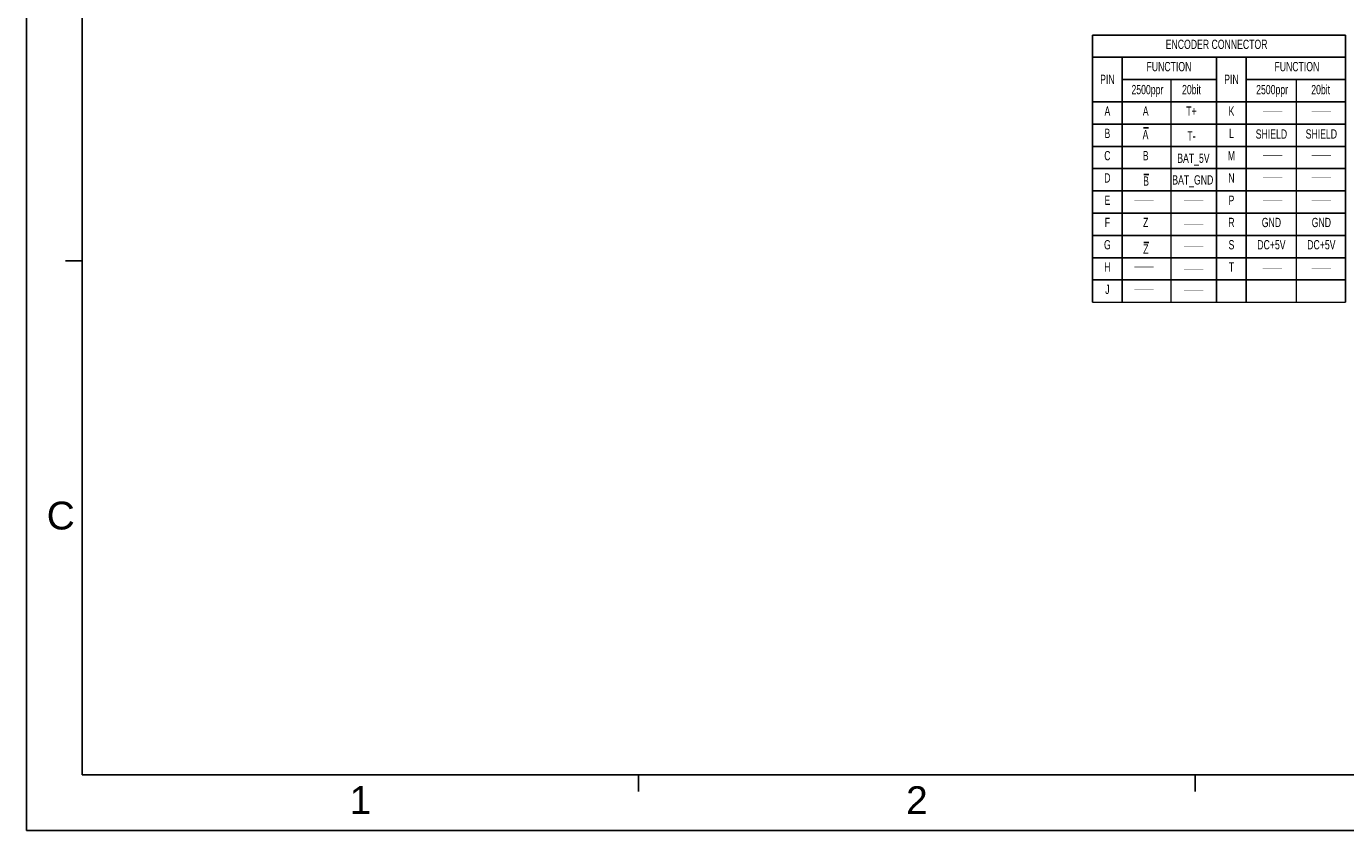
# Model space of a CAD drawing. Header units: millimetres. Extents: x -95 to 535, y -111 to 334.
# Tile 1 of 19: x -95 to 261, y -111 to 106. Entities that reach past the tile are written whole.
import ezdxf
from ezdxf.enums import TextEntityAlignment as Align

# ---------------------------------------------------------------- set-up
doc = ezdxf.new("R2010")
doc.units = ezdxf.units.MM
doc.header["$LTSCALE"] = 23.1
doc.layers.get('0').update_dxf_attribs({"linetype": 'CONTINUOUS'})
doc.layers.add('DRAWING FRAME', color=1, linetype='CONTINUOUS')
doc.styles.add('ARIAL', font='ARIAL.TTF')
doc.styles.get("Standard").update_dxf_attribs({"font": 'txt', "width": 0.7})

# ---------------------------------------------------------------- blocks, each defined once
blk = doc.blocks.new('OVER_BAR_BL0', base_point=(178.65, 78.19))
at = {"color": 7, "linetype": 'Continuous'}
blk.add_line((177.97, 79.72), (179.33, 79.72), dxfattribs=at)
at = {"color": 7, "linetype": 'Continuous', "width": 0.7}
blk.add_text('A', height=2.5, dxfattribs=at).set_placement((177.77, 76.66))
blk = doc.blocks.new('OVER_BAR_BL1', base_point=(178.78, 65.66))
at = {"color": 7, "linetype": 'Continuous'}
blk.add_line((178.1, 67.19), (179.47, 67.19), dxfattribs=at)
at = {"color": 7, "linetype": 'Continuous', "width": 0.7}
blk.add_text('B', height=2.5, dxfattribs=at).set_placement((177.91, 64.13))
blk = doc.blocks.new('OVER_BAR_BL2', base_point=(178.78, 47.33))
at = {"color": 7, "linetype": 'Continuous'}
blk.add_line((178.1, 48.87), (179.47, 48.87), dxfattribs=at)
at = {"color": 7, "linetype": 'Continuous', "width": 0.7}
blk.add_text('Z', height=2.5, dxfattribs=at).set_placement((177.91, 45.8))

msp = doc.modelspace()

# ---------------------------------------------------------------- linework, layer by layer
at = {"color": 7, "linetype": 'Continuous'}
for p, q in [((192.7914, 103.2578), (260.9743, 103.2578)), ((192.7914, 103.2578), (192.7914, 31.2578)), ((260.9743, 103.2578), (260.9743, 31.2578)), ((192.7914, 97.2578), (260.9743, 97.2578)), ((200.7914, 97.2578), (200.7914, 31.2578)), ((226.223, 97.2578), (226.223, 31.2578)), ((234.223, 97.2578), (234.223, 31.2578)), ((200.7914, 91.2578), (226.223, 91.2578)), ((234.223, 91.2578), (260.9743, 91.2578)), ((192.7914, 85.2578), (260.9743, 85.2578)), ((192.7914, 79.2578), (260.9743, 79.2578)), ((192.7914, 73.2578), (260.9743, 73.2578)), ((192.7914, 67.2578), (260.9743, 67.2578)), ((192.7914, 61.2578), (260.9743, 61.2578)), ((192.7914, 55.2578), (260.9743, 55.2578)), ((192.7914, 49.2578), (260.9743, 49.2578)), ((192.7914, 43.2578), (260.9743, 43.2578)), ((192.7914, 37.2578), (260.9743, 37.2578))]:
    msp.add_line(p, q, dxfattribs=at)
at = {"color": 7, "linetype": 'Continuous', "lineweight": 0}
for p, q in [((213.891, 91.2578), (213.891, 31.2578)), ((247.6852, 91.2578), (247.6852, 31.2578)), ((192.7914, 31.2578), (260.9743, 31.2578))]:
    msp.add_line(p, q, dxfattribs=at)
at = {"color": 7, "linetype": 'Continuous', "const_width": 0.1}
for points in [[(238.7706, 82.7579), (243.9789, 82.7579)], [(238.7706, 70.7578), (243.9789, 70.7578)], [(238.7706, 64.7578), (243.9789, 64.7578)], [(204.0955, 58.7578), (209.3038, 58.7578)], [(238.7706, 58.7578), (243.9789, 58.7578)], [(204.0955, 40.7579), (209.3038, 40.7579)], [(204.0955, 34.7578), (209.3038, 34.7578)]]:
    msp.add_lwpolyline(points, dxfattribs=at)
at = {"color": 7, "linetype": 'Continuous', "lineweight": 0, "const_width": 0.1}
for points in [[(251.8488, 82.7579), (257.0572, 82.7579)], [(251.8488, 70.7578), (257.0572, 70.7578)], [(251.8488, 64.7578), (257.0572, 64.7578)], [(217.4195, 58.7578), (222.6279, 58.7578)], [(251.8488, 58.7578), (257.0572, 58.7578)], [(217.4195, 52.1602), (222.6279, 52.1602)], [(217.4195, 46.1602), (222.6279, 46.1602)], [(217.4195, 40.1602), (222.6279, 40.1602)], [(238.6097, 40.3729), (243.818, 40.3729)], [(251.8488, 40.3729), (257.0572, 40.3729)], [(217.4195, 34.508), (222.6279, 34.508)]]:
    msp.add_lwpolyline(points, dxfattribs=at)
at = {"layer": 'DRAWING FRAME', "color": 4}
for p, q in [((-94.5553, 334.3981), (-94.5553, -111.1019)), ((-94.5553, -111.1019), (535.4447, -111.1019))]:
    msp.add_line(p, q, dxfattribs=at)
at = {"layer": 'DRAWING FRAME', "color": 3}
for p, q in [((-79.5553, 319.3981), (-79.5553, -96.1019)), ((-79.5553, 42.3981), (-84.0553, 42.3981)), ((520.4447, -96.1019), (-79.5553, -96.1019)), ((70.4447, -96.1019), (70.4447, -100.6019)), ((220.4447, -96.1019), (220.4447, -100.6019))]:
    msp.add_line(p, q, dxfattribs=at)

# ---------------------------------------------------------------- block references
at = {"color": 7, "linetype": 'Continuous'}
for name, p in [('OVER_BAR_BL0', (207.172, 76.7215)), ('OVER_BAR_BL1', (207.3068, 64.1897)), ('OVER_BAR_BL2', (207.3068, 45.8638))]:
    msp.add_blockref(name, p, dxfattribs=at)

# ---------------------------------------------------------------- texts
at = {"color": 7, "linetype": 'Continuous', "width": 0.7}
for s, p in [('ENCODER CONNECTOR', (226.223, 99.5078)), ('FUNCTION', (213.3752, 93.5078)), ('FUNCTION', (247.8626, 93.5078)), ('PIN', (196.7914, 90.0793)), ('PIN', (230.223, 90.0793)), ('A', (196.7914, 81.5078)), ('A', (207.1163, 81.5078)), ('K', (230.223, 81.5078)), ('B', (196.7914, 75.5078)), ('L', (230.223, 75.5078)), ('SHIELD', (240.9995, 75.3305)), ('C', (196.7914, 69.5078)), ('B', (207.1163, 69.5078)), ('BAT_5V', (219.9784, 68.8225)), ('M', (230.223, 69.5078)), ('D', (196.7914, 63.5078)), ('BAT_GND', (219.8113, 62.9806)), ('N', (230.223, 63.5078)), ('E', (196.7914, 57.5078)), ('P', (230.223, 57.5078)), ('F', (196.7914, 51.5078)), ('Z', (207.1163, 51.5078)), ('R', (230.223, 51.5078)), ('GND', (240.9995, 51.5078)), ('G', (196.7914, 45.5078)), ('S', (230.223, 45.5078)), ('DC+5V', (240.9995, 45.5078)), ('H', (196.7914, 39.5078)), ('T', (230.223, 39.5078)), ('J', (196.7914, 33.5078))]:
    msp.add_text(s, height=2.5, dxfattribs=at).set_placement(p, align=Align.CENTER)
at = {"color": 7, "linetype": 'Continuous', "lineweight": 0, "width": 0.7}
for s, p in [('2500ppr', (207.5725, 87.3101)), ('20bit', (219.4483, 87.3101)), ('2500ppr', (241.1807, 87.3101)), ('20bit', (254.273, 87.3101)), ('T+', (219.4483, 81.5078)), ('T-', (219.4483, 74.8224)), ('SHIELD', (254.4618, 75.3661)), ('GND', (254.4618, 51.5078)), ('DC+5V', (254.4618, 45.5078))]:
    msp.add_text(s, height=2.5, dxfattribs=at).set_placement(p, align=Align.CENTER)
at = {"layer": 'DRAWING FRAME', "color": 1, "style": 'ARIAL'}
for s, p in [('C', (-85.2928, -26.2089)), ('1', (-4.5464, -102.845)), ('2', (145.4536, -102.845))]:
    msp.add_text(s, height=7.5, dxfattribs=at).set_placement(p, align=Align.MIDDLE)

doc.saveas('drawing.dxf')
